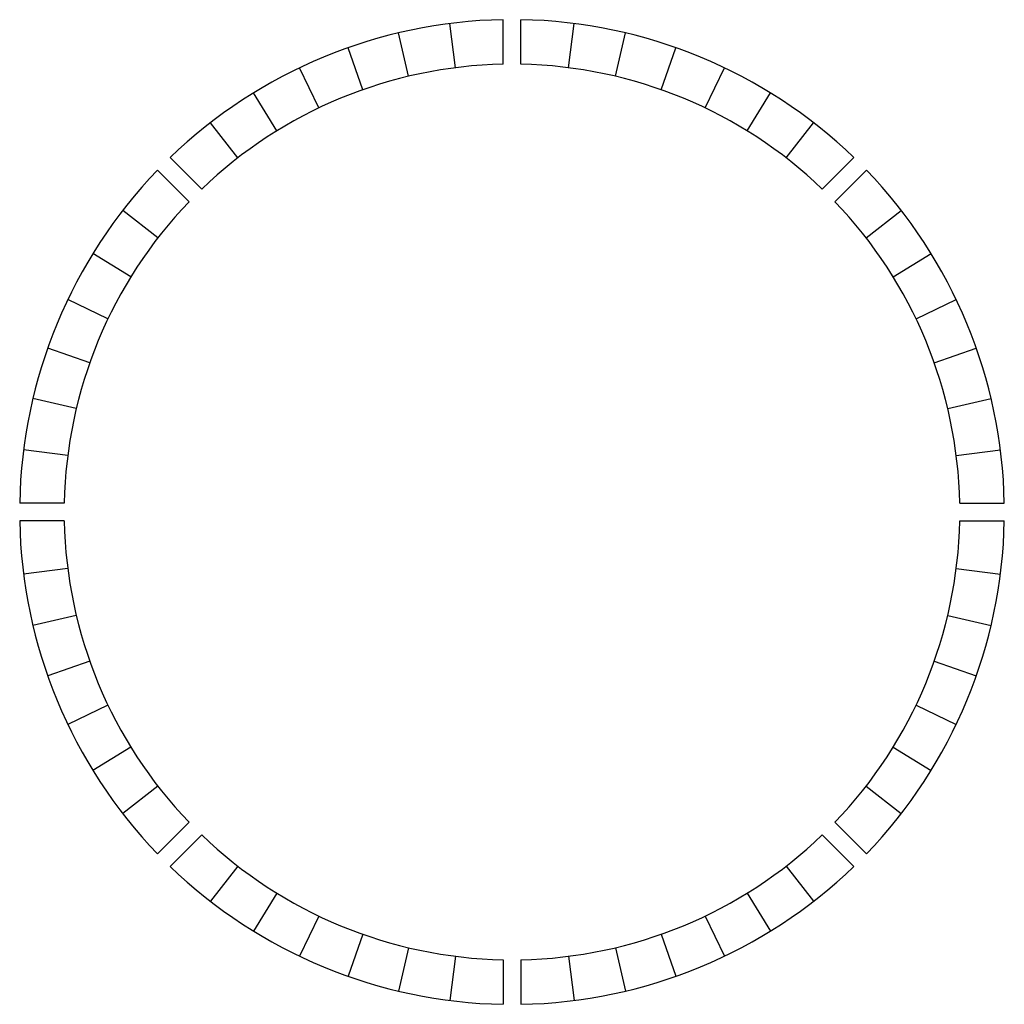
# Model space of a CAD drawing. Header units: millimetres. Extents: x -4974 to 4974, y -4974 to 4974.
import ezdxf

# ---------------------------------------------------------------- set-up
doc = ezdxf.new("R2010")
doc.units = ezdxf.units.MM

msp = doc.modelspace()

# ---------------------------------------------------------------- linework, layer by layer
at = {"extrusion": (1.84188e-08, -1.49012e-08, 1)}
for p, q in [((-570.5, 4488.9, 0), (-627.2, 4935.3, 0)), ((-570.5, 4488.9, 450), (-627.2, 4935.3, 450)), ((-90, 4524.1, 0), (-90, 4974.2, 0)), ((-90, 4524.1, 450), (-90, 4974.2, 450)), ((-1044.5, 4402.8, 0), (-1148.3, 4840.7, 0)), ((-1044.5, 4402.8, 450), (-1148.3, 4840.7, 450)), ((-1506.6, 4266.8, 0), (-1656.5, 4691.1, 0)), ((-1506.6, 4266.8, 450), (-1656.5, 4691.1, 450)), ((-1951.7, 4082.4, 0), (-2145.8, 4488.4, 0)), ((-1951.7, 4082.4, 450), (-2145.8, 4488.4, 450)), ((-2374.7, 3851.8, 0), (-2610.9, 4234.9, 0)), ((-2374.7, 3851.8, 450), (-2610.9, 4234.9, 450)), ((-2770.7, 3577.5, 0), (-3046.3, 3933.3, 0)), ((-2770.7, 3577.5, 450), (-3046.3, 3933.3, 450)), ((-3135.4, 3262.7, 0), (-3453.6, 3580.9, 0)), ((-3135.4, 3262.7, 450), (-3453.6, 3580.9, 450))]:
    msp.add_line(p, q, dxfattribs=at)
at = {"extrusion": (1.49012e-08, -1.49012e-08, 1)}
for p, q in [((90, 4524.1, 0), (90, 4974.2, 0)), ((90, 4524.1, 450), (90, 4974.2, 450)), ((570.5, 4488.9, 0), (627.2, 4935.3, 0)), ((570.5, 4488.9, 450), (627.2, 4935.3, 450)), ((1044.5, 4402.8, 0), (1148.3, 4840.7, 0)), ((1044.5, 4402.8, 450), (1148.3, 4840.7, 450)), ((1506.6, 4266.8, 0), (1656.5, 4691.1, 0)), ((1506.6, 4266.8, 450), (1656.5, 4691.1, 450)), ((1951.7, 4082.4, 0), (2145.8, 4488.4, 0)), ((1951.7, 4082.4, 450), (2145.8, 4488.4, 450)), ((2374.7, 3851.8, 0), (2610.9, 4234.9, 0)), ((2374.7, 3851.8, 450), (2610.9, 4234.9, 450)), ((2770.7, 3577.5, 0), (3046.3, 3933.3, 0)), ((2770.7, 3577.5, 450), (3046.3, 3933.3, 450)), ((3135.4, 3262.7, 0), (3453.6, 3580.9, 0)), ((3135.4, 3262.7, 450), (3453.6, 3580.9, 450))]:
    msp.add_line(p, q, dxfattribs=at)
at = {"extrusion": (2.09062e-08, -3.8462e-08, 1)}
for p, q in [((-3262.7, 3135.4, 0), (-3580.9, 3453.6, 0)), ((-3262.7, 3135.4, 450), (-3580.9, 3453.6, 450)), ((-3577.5, 2770.7, 0), (-3933.3, 3046.3, 0)), ((-3577.5, 2770.7, 450), (-3933.3, 3046.3, 450)), ((-3851.8, 2374.7, 0), (-4234.9, 2610.9, 0)), ((-3851.8, 2374.7, 450), (-4234.9, 2610.9, 450)), ((-4082.4, 1951.7, 0), (-4488.4, 2145.8, 0)), ((-4082.4, 1951.7, 450), (-4488.4, 2145.8, 450)), ((-4266.8, 1506.6, 0), (-4691.1, 1656.5, 0)), ((-4266.8, 1506.6, 450), (-4691.1, 1656.5, 450)), ((-4402.8, 1044.5, 0), (-4840.7, 1148.3, 0)), ((-4402.8, 1044.5, 450), (-4840.7, 1148.3, 450)), ((-4488.9, 570.5, 0), (-4935.3, 627.2, 0)), ((-4488.9, 570.5, 450), (-4935.3, 627.2, 450)), ((-4524.1, 90, 0), (-4974.2, 90, 0)), ((-4524.1, 90, 450), (-4974.2, 90, 450))]:
    msp.add_line(p, q, dxfattribs=at)
for p, q in [((3262.7, 3135.4), (3580.9, 3453.6)), ((3262.7, 3135.4, 450), (3580.9, 3453.6, 450)), ((3577.5, 2770.7), (3933.3, 3046.3)), ((3577.5, 2770.7, 450), (3933.3, 3046.3, 450)), ((3851.8, 2374.7), (4234.9, 2610.9)), ((3851.8, 2374.7, 450), (4234.9, 2610.9, 450)), ((4082.4, 1951.7), (4488.4, 2145.8)), ((4082.4, 1951.7, 450), (4488.4, 2145.8, 450)), ((4266.8, 1506.6), (4691.1, 1656.5)), ((4266.8, 1506.6, 450), (4691.1, 1656.5, 450)), ((4402.8, 1044.5), (4840.7, 1148.3)), ((4402.8, 1044.5, 450), (4840.7, 1148.3, 450)), ((4488.9, 570.5), (4935.3, 627.2)), ((4488.9, 570.5, 450), (4935.3, 627.2, 450)), ((4524.1, 90), (4974.2, 90)), ((4524.1, 90, 450), (4974.2, 90, 450)), ((4524.1, -90), (4974.2, -90)), ((4524.1, -90, 450), (4974.2, -90, 450)), ((4488.9, -570.5), (4935.3, -627.2)), ((4488.9, -570.5, 450), (4935.3, -627.2, 450)), ((4402.8, -1044.5), (4840.7, -1148.3)), ((4402.8, -1044.5, 450), (4840.7, -1148.3, 450)), ((4266.8, -1506.6), (4691.1, -1656.5)), ((4266.8, -1506.6, 450), (4691.1, -1656.5, 450)), ((4082.4, -1951.7), (4488.4, -2145.8)), ((4082.4, -1951.7, 450), (4488.4, -2145.8, 450)), ((3851.8, -2374.7), (4234.9, -2610.9)), ((3851.8, -2374.7, 450), (4234.9, -2610.9, 450)), ((3577.5, -2770.7), (3933.3, -3046.3)), ((3577.5, -2770.7, 450), (3933.3, -3046.3, 450)), ((3262.7, -3135.4), (3580.9, -3453.6)), ((3262.7, -3135.4, 450), (3580.9, -3453.6, 450)), ((-3135.4, -3262.7), (-3453.6, -3580.9)), ((-3135.4, -3262.7, 450), (-3453.6, -3580.9, 450)), ((3135.4, -3262.7), (3453.6, -3580.9)), ((3135.4, -3262.7, 450), (3453.6, -3580.9, 450)), ((-2770.7, -3577.5), (-3046.3, -3933.3)), ((-2770.7, -3577.5, 450), (-3046.3, -3933.3, 450)), ((2770.7, -3577.5), (3046.3, -3933.3)), ((2770.7, -3577.5, 450), (3046.3, -3933.3, 450)), ((-2374.7, -3851.8), (-2610.9, -4234.9)), ((-2374.7, -3851.8, 450), (-2610.9, -4234.9, 450)), ((2374.7, -3851.8), (2610.9, -4234.9)), ((2374.7, -3851.8, 450), (2610.9, -4234.9, 450)), ((-1951.7, -4082.4), (-2145.8, -4488.4)), ((-1951.7, -4082.4, 450), (-2145.8, -4488.4, 450)), ((1951.7, -4082.4), (2145.8, -4488.4)), ((1951.7, -4082.4, 450), (2145.8, -4488.4, 450)), ((-1506.6, -4266.8), (-1656.5, -4691.1)), ((-1506.6, -4266.8, 450), (-1656.5, -4691.1, 450)), ((1506.6, -4266.8), (1656.5, -4691.1)), ((1506.6, -4266.8, 450), (1656.5, -4691.1, 450)), ((-1044.5, -4402.8), (-1148.3, -4840.7)), ((-1044.5, -4402.8, 450), (-1148.3, -4840.7, 450)), ((1044.5, -4402.8), (1148.3, -4840.7)), ((1044.5, -4402.8, 450), (1148.3, -4840.7, 450)), ((-570.5, -4488.9), (-627.2, -4935.3)), ((-570.5, -4488.9, 450), (-627.2, -4935.3, 450)), ((-90, -4524.1), (-90, -4974.2)), ((-90, -4524.1, 450), (-90, -4974.2, 450)), ((90, -4524.1), (90, -4974.2)), ((90, -4524.1, 450), (90, -4974.2, 450)), ((570.5, -4488.9), (627.2, -4935.3)), ((570.5, -4488.9, 450), (627.2, -4935.3, 450))]:
    msp.add_line(p, q)
at = {"extrusion": (4.18125e-08, -7.69239e-08, 1)}
for p, q in [((-4524.1, -90, 0), (-4974.2, -90, 0)), ((-4524.1, -90, 450), (-4974.2, -90, 450)), ((-4488.9, -570.5, 0), (-4935.3, -627.2, 0)), ((-4488.9, -570.5, 450), (-4935.3, -627.2, 450)), ((-4402.8, -1044.5, 0), (-4840.7, -1148.3, 0)), ((-4402.8, -1044.5, 450), (-4840.7, -1148.3, 450)), ((-4266.8, -1506.6, 0), (-4691.1, -1656.5, 0)), ((-4266.8, -1506.6, 450), (-4691.1, -1656.5, 450)), ((-4082.4, -1951.7, 0), (-4488.4, -2145.8, 0)), ((-4082.4, -1951.7, 450), (-4488.4, -2145.8, 450)), ((-3851.8, -2374.7, 0), (-4234.9, -2610.9, 0)), ((-3851.8, -2374.7, 450), (-4234.9, -2610.9, 450)), ((-3577.5, -2770.7, 0), (-3933.3, -3046.3, 0)), ((-3577.5, -2770.7, 450), (-3933.3, -3046.3, 450)), ((-3262.7, -3135.4, 0), (-3580.9, -3453.6, 0)), ((-3262.7, -3135.4, 450), (-3580.9, -3453.6, 450))]:
    msp.add_line(p, q, dxfattribs=at)
at = {"extrusion": (1.49012e-08, -1.49012e-08, 1)}
for centre, radius, start, end in [((0, 0), 4975, 46.03656, 88.96344), ((0, 0, 450), 4975, 46.03656, 88.96344), ((0, 0), 4525, 46.13966, 88.86034), ((0, 0, 450), 4525, 46.13966, 88.86034)]:
    msp.add_arc(centre, radius, start, end, dxfattribs=at)
at = {"extrusion": (1.84188e-08, -1.49012e-08, 1)}
for centre, radius, start, end in [((0, 0), 4975, 91.03656, 133.96344), ((0, 0, 450), 4975, 91.03656, 133.96344), ((0, 0), 4525, 91.13966, 133.86034), ((0, 0, 450), 4525, 91.13966, 133.86034)]:
    msp.add_arc(centre, radius, start, end, dxfattribs=at)
at = {"extrusion": (2.09062e-08, -3.8462e-08, 1)}
for centre, radius, start, end in [((0, 0, 0), 4975, 136.03656, 178.96344), ((0, 0, 450), 4975, 136.03656, 178.96344), ((0, 0, 0), 4525, 136.13966, 178.86034), ((0, 0, 450), 4525, 136.13966, 178.86034)]:
    msp.add_arc(centre, radius, start, end, dxfattribs=at)
for centre, radius, start, end in [((0, 0), 4975, 1.03656, 43.96344), ((0, 0, 450), 4975, 1.03656, 43.96344), ((0, 0), 4525, 1.13966, 43.86034), ((0, 0, 450), 4525, 1.13966, 43.86034), ((0, 0), 4525, 316.13966, 358.86034), ((0, 0, 450), 4525, 316.13966, 358.86034), ((0, 0), 4975, 316.03656, 358.96344), ((0, 0, 450), 4975, 316.03656, 358.96344), ((0, 0), 4525, 226.13966, 268.86034), ((0, 0, 450), 4525, 226.13966, 268.86034), ((0, 0), 4525, 271.13966, 313.86034), ((0, 0, 450), 4525, 271.13966, 313.86034), ((0, 0), 4975, 226.03656, 268.96344), ((0, 0, 450), 4975, 226.03656, 268.96344), ((0, 0), 4975, 271.03656, 313.96344), ((0, 0, 450), 4975, 271.03656, 313.96344)]:
    msp.add_arc(centre, radius, start, end)
at = {"extrusion": (4.18125e-08, -7.69239e-08, 1)}
for centre, radius, start, end in [((0, 0, 0), 4975, 181.03656, 223.96344), ((0, 0, 450), 4975, 181.03656, 223.96344), ((0, 0, 0), 4525, 181.13966, 223.86034), ((0, 0, 450), 4525, 181.13966, 223.86034)]:
    msp.add_arc(centre, radius, start, end, dxfattribs=at)

doc.saveas('drawing.dxf')
